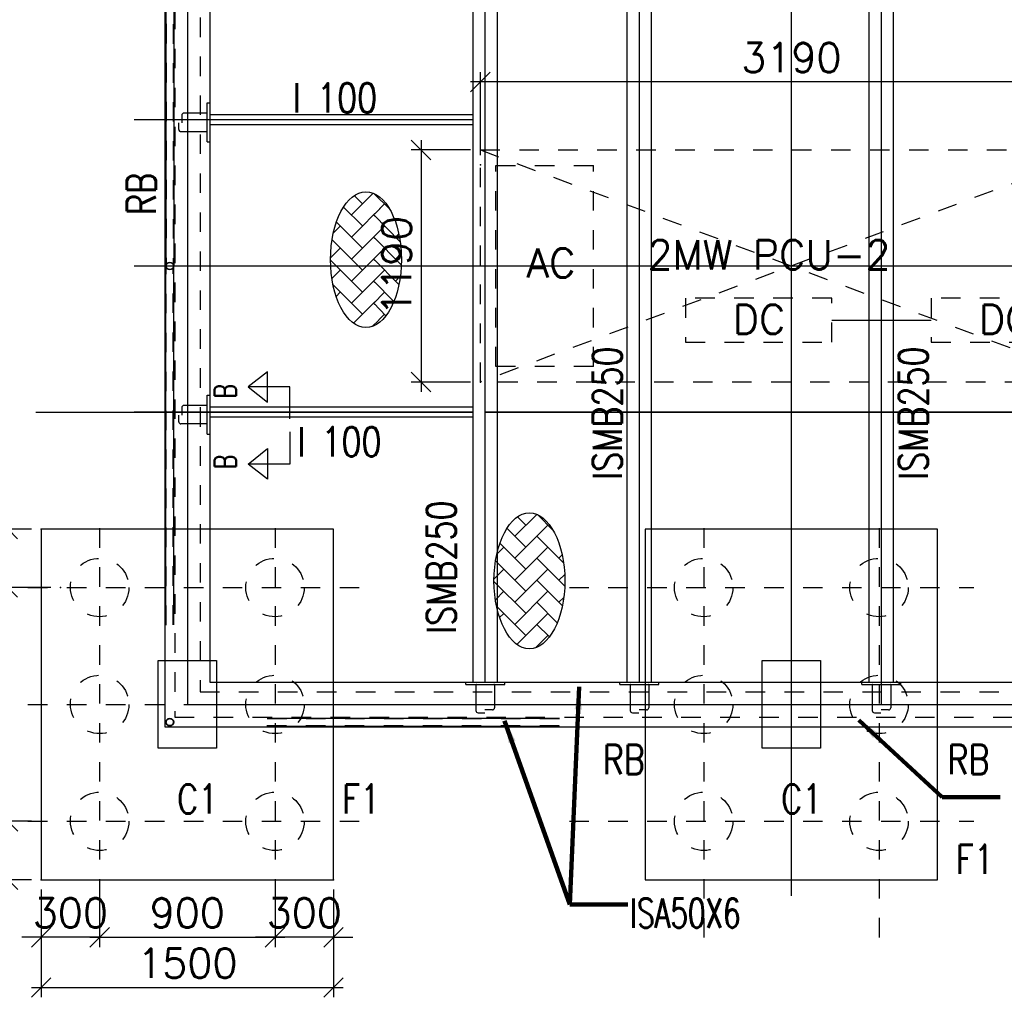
# Model space of a CAD drawing. Header units: inches. Extents: x 727810 to 1461440, y 2714588 to 5435005.
# Tile 88 of 233: x 729492.8 to 729497.85, y 2715583.71 to 2715588.73. Entities that reach past the tile are written whole.
import ezdxf

# ---------------------------------------------------------------- set-up
doc = ezdxf.new("R2010")
doc.units = ezdxf.units.IN
doc.header["$MEASUREMENT"] = 0
doc.linetypes.add('DIVIDEX2', pattern=[2.5, 1, -0.5, 0, -0.5, 0, -0.5])
doc.linetypes.add('HIDDEN', pattern=[0.375, 0.25, -0.125])
doc.layers.add('AM_5', color=3, linetype='Continuous', lineweight=15)
doc.layers.add('AM_8', color=1, linetype='Continuous', lineweight=15)
doc.layers.add('DETAILS', color=7, linetype='Continuous')
doc.layers.add('Inverter Room', color=7, linetype='Continuous')
doc.styles.add('RANJAN', font='romans.shx', dxfattribs={"width": 0.75})
doc.styles.add('ROMANS', font='ROMANS.shx', dxfattribs={"height": 10})
doc.dimstyles.new('DIM-', dxfattribs={"dimscale": 0, "dimtxt": 0.15, "dimasz": 0.15, "dimexe": 0, "dimexo": 0, "dimgap": 0.15, "dimtad": 1, "dimdec": 0, "dimlfac": 1000, "dimzin": 0, "dimdsep": 46, "dimtxsty": 'ROMANS', "dimblk": 'OBLIQUE', "dimcen": 0, "dimclrd": 6, "dimclre": 6, "dimclrt": 3, "dimadec": 0, "dimazin": 0, "dimtfac": 1, "dimtdec": 0, "dimtmove": 2, "dimatfit": 3, "dimfxl": 1, "dimtolj": 1, "dimtzin": 0, "dimarcsym": 2})
doc.dimstyles.new('ROMANS$0', dxfattribs={"dimscale": 100, "dimtxt": 100, "dimasz": 1, "dimexe": 0.5, "dimexo": 0.5, "dimgap": 0.5, "dimtad": 1, "dimdec": 0, "dimrnd": 5, "dimdsep": 46, "dimtxsty": 'ROMANS', "dimblk": 'OBLIQUE', "dimcen": 1, "dimdle": 0.5, "dimclrd": 6, "dimclre": 6, "dimclrt": 3, "dimadec": 0, "dimazin": 0, "dimtfac": 1, "dimtdec": 0, "dimtix": 1, "dimtmove": 0, "dimatfit": 3, "dimldrblk": 'OBLIQUE', "dimfxl": 1, "dimtolj": 1, "dimtzin": 0, "dimarcsym": 0})

# ---------------------------------------------------------------- blocks, each defined once
blk = doc.blocks.new('_Oblique')
at = {"color": 0, "linetype": 'ByBlock', "lineweight": -2}
blk.add_line((-0.5, -0.5), (0.5, 0.5), dxfattribs=at)
blk = doc.blocks.new('*D154')
at = {"layer": 'AM_5', "color": 6, "lineweight": -2, "transparency": 16777216}
for p, q in [((2063800.4, -2293939.9), (2063800.4, -2293513.7)), ((2066992.4, -2293913.2), (2066992.4, -2293513.7)), ((2067042.4, -2293563.7), (2063750.4, -2293563.7))]:
    blk.add_line(p, q, dxfattribs=at)
at = {"layer": 'Inverter Room', "color": 0, "transparency": 16777216}
for p in [(2063800.4, -2293563.7), (2063800.4, -2293989.9), (2066992.4, -2293963.2)]:
    blk.add_point(p, dxfattribs=at)
at = {"layer": 'AM_5', "color": 6, "lineweight": -2, "transparency": 16777216, "xscale": 100, "yscale": 100, "zscale": 100, "rotation": 180}
blk.add_blockref('_Oblique', (2063800.4, -2293563.7), dxfattribs=at)
at = {"layer": 'AM_5', "color": 6, "lineweight": -2, "transparency": 16777216, "xscale": 100, "yscale": 100, "zscale": 100}
blk.add_blockref('_Oblique', (2066992.4, -2293563.7), dxfattribs=at)
at = {"layer": 'AM_5', "color": 3, "transparency": 16777216, "insert": (2065396.4, -2293438.7), "char_height": 150, "attachment_point": 5, "style": 'ROMANS', "bg_fill": 3, "box_fill_scale": 1.25, "bg_fill_color": 256, "bg_fill_true_color": 13158600, "bg_fill_transparency": 0}
blk.add_mtext('\\A1;3190', dxfattribs=at)
blk = doc.blocks.new('*D155')
at = {"layer": 'AM_5', "color": 6, "lineweight": -2, "transparency": 16777216}
for p, q in [((2063495.8, -2293862.8), (2063495.8, -2295153.8)), ((2063750.4, -2293912.8), (2063445.8, -2293912.8)), ((2063750.4, -2295103.8), (2063445.8, -2295103.8))]:
    blk.add_line(p, q, dxfattribs=at)
at = {"layer": 'Inverter Room', "color": 0, "transparency": 16777216}
for p in [(2063800.4, -2293912.8), (2063495.8, -2295103.8), (2063800.4, -2295103.8)]:
    blk.add_point(p, dxfattribs=at)
at = {"layer": 'AM_5', "color": 6, "lineweight": -2, "transparency": 16777216, "xscale": 100, "yscale": 100, "zscale": 100}
for p, rotation in [((2063495.8, -2293912.8), 90), ((2063495.8, -2295103.8), 270)]:
    blk.add_blockref('_Oblique', p, dxfattribs=dict(at, rotation=rotation))
at = {"layer": 'AM_5', "color": 3, "transparency": 16777216, "insert": (2063370.8, -2294508.3), "char_height": 150, "attachment_point": 5, "rotation": 90, "style": 'ROMANS', "bg_fill": 3, "box_fill_scale": 1.25, "bg_fill_color": 256, "bg_fill_true_color": 13158600, "bg_fill_transparency": 0}
blk.add_mtext('\\A1;1190', dxfattribs=at)
blk = doc.blocks.new('*D156')
at = {"layer": 'Inverter Room', "color": 6, "lineweight": -2, "ltscale": 0.5, "transparency": 16777216}
for p, q in [((2061546.4, -2297708.3), (2061546.4, -2298261.5)), ((2063046.4, -2297708.3), (2063046.4, -2298261.5)), ((2061496.4, -2298211.5), (2063096.4, -2298211.5))]:
    blk.add_line(p, q, dxfattribs=at)
at = {"layer": 'Inverter Room', "color": 0, "ltscale": 0.5, "transparency": 16777216}
for p in [(2061546.4, -2297658.3), (2063046.4, -2297658.3), (2063046.4, -2298211.5)]:
    blk.add_point(p, dxfattribs=at)
at = {"layer": 'Inverter Room', "color": 6, "lineweight": -2, "ltscale": 0.5, "transparency": 16777216, "xscale": 100, "yscale": 100, "zscale": 100, "rotation": 180}
blk.add_blockref('_Oblique', (2061546.4, -2298211.5), dxfattribs=at)
at = {"layer": 'Inverter Room', "color": 6, "lineweight": -2, "ltscale": 0.5, "transparency": 16777216, "xscale": 100, "yscale": 100, "zscale": 100}
blk.add_blockref('_Oblique', (2063046.4, -2298211.5), dxfattribs=at)
at = {"layer": 'Inverter Room', "color": 3, "ltscale": 0.5, "transparency": 16777216, "insert": (2062296.4, -2298086.5), "char_height": 150, "attachment_point": 5, "style": 'ROMANS'}
blk.add_mtext('\\A1;1500', dxfattribs=at)
blk = doc.blocks.new('*D157')
at = {"layer": 'DETAILS', "color": 6, "lineweight": -2, "ltscale": 0.5, "transparency": 16777216}
for p, q in [((2061076.1, -2297708.3), (2061076.1, -2295808.3)), ((2061496.4, -2295858.3), (2061026.1, -2295858.3)), ((2061496.4, -2297658.3), (2061026.1, -2297658.3))]:
    blk.add_line(p, q, dxfattribs=at)
at = {"layer": 'Inverter Room', "color": 0, "ltscale": 0.5, "transparency": 16777216}
for p in [(2061076.1, -2295858.3), (2061546.4, -2295858.3), (2061546.4, -2297658.3)]:
    blk.add_point(p, dxfattribs=at)
at = {"layer": 'DETAILS', "color": 6, "lineweight": -2, "ltscale": 0.5, "transparency": 16777216, "xscale": 100, "yscale": 100, "zscale": 100}
for p, rotation in [((2061076.1, -2295858.3), 90), ((2061076.1, -2297658.3), 270)]:
    blk.add_blockref('_Oblique', p, dxfattribs=dict(at, rotation=rotation))
at = {"layer": 'DETAILS', "color": 3, "ltscale": 0.5, "transparency": 16777216, "insert": (2060951.1, -2296758.3), "char_height": 150, "attachment_point": 5, "rotation": 90, "style": 'ROMANS', "bg_fill": 3, "box_fill_scale": 1.25, "bg_fill_color": 256, "bg_fill_true_color": 13158600, "bg_fill_transparency": 0}
blk.add_mtext('\\A1;1800', dxfattribs=at)
blk = doc.blocks.new('*D159')
at = {"layer": 'Inverter Room', "color": 6, "lineweight": -2, "ltscale": 0.5, "transparency": 16777216}
for p, q in [((2061546.4, -2297708.3), (2061546.4, -2298003.4)), ((2061846.4, -2297708.3), (2061846.4, -2298003.4)), ((2061546.4, -2297953.4), (2061446.4, -2297953.4)), ((2061846.4, -2297953.4), (2061546.4, -2297953.4)), ((2061846.4, -2297953.4), (2061946.4, -2297953.4))]:
    blk.add_line(p, q, dxfattribs=at)
at = {"layer": 'Inverter Room', "color": 0, "ltscale": 0.5, "transparency": 16777216}
for p in [(2061546.4, -2297658.3), (2061846.4, -2297658.3), (2061546.4, -2297953.4)]:
    blk.add_point(p, dxfattribs=at)
at = {"layer": 'Inverter Room', "color": 6, "lineweight": -2, "ltscale": 0.5, "transparency": 16777216, "xscale": 100, "yscale": 100, "zscale": 100}
blk.add_blockref('_Oblique', (2061546.4, -2297953.4), dxfattribs=at)
at = {"layer": 'Inverter Room', "color": 6, "lineweight": -2, "ltscale": 0.5, "transparency": 16777216, "xscale": 100, "yscale": 100, "zscale": 100, "rotation": 180}
blk.add_blockref('_Oblique', (2061846.4, -2297953.4), dxfattribs=at)
at = {"layer": 'Inverter Room', "color": 3, "ltscale": 0.5, "transparency": 16777216, "insert": (2061696.4, -2297828.4), "char_height": 150, "attachment_point": 5, "style": 'ROMANS'}
blk.add_mtext('\\A1;300', dxfattribs=at)
blk = doc.blocks.new('*D164')
at = {"layer": 'Inverter Room', "color": 6, "lineweight": -2, "ltscale": 0.5, "transparency": 16777216}
for p, q in [((2061375.3, -2295858.3), (2061375.3, -2295758.3)), ((2061496.4, -2295858.3), (2061325.3, -2295858.3)), ((2061375.3, -2295858.3), (2061375.3, -2296158.3)), ((2061595.2, -2296158.3), (2061325.3, -2296158.3)), ((2061375.3, -2296158.3), (2061375.3, -2296258.3))]:
    blk.add_line(p, q, dxfattribs=at)
at = {"layer": 'Inverter Room', "color": 0, "ltscale": 0.5, "transparency": 16777216}
for p in [(2061546.4, -2295858.3), (2061375.3, -2296158.3), (2061645.2, -2296158.3)]:
    blk.add_point(p, dxfattribs=at)
at = {"layer": 'Inverter Room', "color": 6, "lineweight": -2, "ltscale": 0.5, "transparency": 16777216, "xscale": 100, "yscale": 100, "zscale": 100}
for p, rotation in [((2061375.3, -2295858.3), 270), ((2061375.3, -2296158.3), 90)]:
    blk.add_blockref('_Oblique', p, dxfattribs=dict(at, rotation=rotation))
at = {"layer": 'Inverter Room', "color": 3, "ltscale": 0.5, "transparency": 16777216, "insert": (2061250.3, -2296008.3), "char_height": 150, "attachment_point": 5, "rotation": 90, "style": 'ROMANS'}
blk.add_mtext('\\A1;300', dxfattribs=at)
blk = doc.blocks.new('*D165')
at = {"layer": 'Inverter Room', "color": 6, "lineweight": -2, "ltscale": 0.5, "transparency": 16777216}
for p, q in [((2061375.6, -2297358.3), (2061375.6, -2297258.3)), ((2061496.4, -2297358.3), (2061325.6, -2297358.3)), ((2061375.6, -2297358.3), (2061375.6, -2297658.3)), ((2061496.4, -2297658.3), (2061325.6, -2297658.3)), ((2061375.6, -2297658.3), (2061375.6, -2297758.3))]:
    blk.add_line(p, q, dxfattribs=at)
at = {"layer": 'Inverter Room', "color": 0, "ltscale": 0.5, "transparency": 16777216}
for p in [(2061546.4, -2297358.3), (2061375.6, -2297658.3), (2061546.4, -2297658.3)]:
    blk.add_point(p, dxfattribs=at)
at = {"layer": 'Inverter Room', "color": 6, "lineweight": -2, "ltscale": 0.5, "transparency": 16777216, "xscale": 100, "yscale": 100, "zscale": 100}
for p, rotation in [((2061375.6, -2297358.3), 270), ((2061375.6, -2297658.3), 90)]:
    blk.add_blockref('_Oblique', p, dxfattribs=dict(at, rotation=rotation))
at = {"layer": 'Inverter Room', "color": 3, "ltscale": 0.5, "transparency": 16777216, "insert": (2061250.6, -2297508.3), "char_height": 150, "attachment_point": 5, "rotation": 90, "style": 'ROMANS'}
blk.add_mtext('\\A1;300', dxfattribs=at)
blk = doc.blocks.new('*D152')
at = {"layer": 'AM_5', "color": 6, "lineweight": -2, "transparency": 16777216}
for p, q in [((2061846.4, -2297708.3), (2061846.4, -2298003.4)), ((2062746.4, -2297708.3), (2062746.4, -2298003.4)), ((2061796.4, -2297953.4), (2062796.4, -2297953.4))]:
    blk.add_line(p, q, dxfattribs=at)
at = {"layer": 'Inverter Room', "color": 0, "transparency": 16777216}
for p in [(2061846.4, -2297658.3), (2062746.4, -2297658.3), (2062746.4, -2297953.4)]:
    blk.add_point(p, dxfattribs=at)
at = {"layer": 'AM_5', "color": 6, "lineweight": -2, "transparency": 16777216, "xscale": 100, "yscale": 100, "zscale": 100, "rotation": 180}
blk.add_blockref('_Oblique', (2061846.4, -2297953.4), dxfattribs=at)
at = {"layer": 'AM_5', "color": 6, "lineweight": -2, "transparency": 16777216, "xscale": 100, "yscale": 100, "zscale": 100}
blk.add_blockref('_Oblique', (2062746.4, -2297953.4), dxfattribs=at)
at = {"layer": 'AM_5', "color": 3, "transparency": 16777216, "insert": (2062296.4, -2297828.4), "char_height": 150, "attachment_point": 5, "style": 'ROMANS', "bg_fill": 3, "box_fill_scale": 1.25, "bg_fill_color": 256, "bg_fill_true_color": 13158600, "bg_fill_transparency": 0}
blk.add_mtext('\\A1;900', dxfattribs=at)
blk = doc.blocks.new('*D153')
at = {"layer": 'Inverter Room', "color": 6, "lineweight": -2, "ltscale": 0.5, "transparency": 16777216}
for p, q in [((2062746.4, -2297708.3), (2062746.4, -2298003.4)), ((2063046.4, -2297708.3), (2063046.4, -2298003.4)), ((2062746.4, -2297953.4), (2062646.4, -2297953.4)), ((2063046.4, -2297953.4), (2062746.4, -2297953.4)), ((2063046.4, -2297953.4), (2063146.4, -2297953.4))]:
    blk.add_line(p, q, dxfattribs=at)
at = {"layer": 'Inverter Room', "color": 0, "ltscale": 0.5, "transparency": 16777216}
for p in [(2062746.4, -2297658.3), (2063046.4, -2297658.3), (2062746.4, -2297953.4)]:
    blk.add_point(p, dxfattribs=at)
at = {"layer": 'Inverter Room', "color": 6, "lineweight": -2, "ltscale": 0.5, "transparency": 16777216, "xscale": 100, "yscale": 100, "zscale": 100}
blk.add_blockref('_Oblique', (2062746.4, -2297953.4), dxfattribs=at)
at = {"layer": 'Inverter Room', "color": 6, "lineweight": -2, "ltscale": 0.5, "transparency": 16777216, "xscale": 100, "yscale": 100, "zscale": 100, "rotation": 180}
blk.add_blockref('_Oblique', (2063046.4, -2297953.4), dxfattribs=at)
at = {"layer": 'Inverter Room', "color": 3, "ltscale": 0.5, "transparency": 16777216, "insert": (2062896.4, -2297828.4), "char_height": 150, "attachment_point": 5, "style": 'ROMANS'}
blk.add_mtext('\\A1;300', dxfattribs=at)
blk = doc.blocks.new('PCU')
at = {"layer": 'Inverter Room', "color": 8, "linetype": 'HIDDEN', "ltscale": 2}
for p, q in [((2065327.3, -2330786.5), (2062135.4, -2331977.5)), ((2062135.4, -2330786.5), (2065327.3, -2331977.5)), ((2062215.4, -2331897.5), (2062215.4, -2330866.5)), ((2062715.4, -2331897.5), (2062715.4, -2330866.5))]:
    blk.add_line(p, q, dxfattribs=at)
for points in [[(2065327.3, -2331977.5), (2062135.4, -2331977.5), (2062135.4, -2330786.5), (2065327.3, -2330786.5)], [(2063188.4, -2331772.5), (2063938.4, -2331772.5), (2063938.4, -2331547.5), (2063188.4, -2331547.5)], [(2064449.4, -2331772.5), (2065199.4, -2331772.5), (2065199.4, -2331547.5), (2064449.4, -2331547.5)]]:
    blk.add_lwpolyline(points, close=True, dxfattribs=at)
blk.add_lwpolyline([(2062715.4, -2331897.5), (2062215.4, -2331897.5), (2062215.4, -2330866.5), (2062715.4, -2330866.5)], dxfattribs=at)
at = {"layer": 'Inverter Room', "color": 3, "linetype": 'Continuous', "char_height": 150, "width": 3262.433, "attachment_point": 1, "style": 'ROMANS'}
for s, insert in [('AC', (2062372.6, -2331291.5)), ('2MW PCU-2', (2062993.4, -2331249.2)), ('DC', (2063430.7, -2331580.6)), ('DC', (2064693.4, -2331580.6))]:
    blk.add_mtext(s, dxfattribs=dict(at, insert=insert))
blk = doc.blocks.new('*D169')
at = {"layer": 'AM_5', "color": 6, "lineweight": -2, "transparency": 16777216}
for p, q in [((2065858.9, -2293862.8), (2065858.9, -2291580.7)), ((2066967.4, -2294027.7), (2066967.4, -2291580.7)), ((2065808.9, -2291630.7), (2067017.4, -2291630.7))]:
    blk.add_line(p, q, dxfattribs=at)
at = {"layer": 'Inverter Room', "color": 0, "transparency": 16777216}
for p in [(2066967.4, -2291630.7), (2065858.9, -2293912.8), (2066967.4, -2294077.7)]:
    blk.add_point(p, dxfattribs=at)
at = {"layer": 'AM_5', "color": 6, "lineweight": -2, "transparency": 16777216, "xscale": 100, "yscale": 100, "zscale": 100, "rotation": 180}
blk.add_blockref('_Oblique', (2065858.9, -2291630.7), dxfattribs=at)
at = {"layer": 'AM_5', "color": 6, "lineweight": -2, "transparency": 16777216, "xscale": 100, "yscale": 100, "zscale": 100}
blk.add_blockref('_Oblique', (2066967.4, -2291630.7), dxfattribs=at)
at = {"layer": 'AM_5', "color": 3, "transparency": 16777216, "insert": (2066413.1, -2291505.7), "char_height": 150, "attachment_point": 5, "style": 'ROMANS', "bg_fill": 3, "box_fill_scale": 1.25, "bg_fill_color": 256, "bg_fill_true_color": 13158600, "bg_fill_transparency": 0}
blk.add_mtext('\\A1;1110', dxfattribs=at)
blk = doc.blocks.new('GHJKLK')
at = {"layer": 'AM_8', "ltscale": 0.5}
h = blk.add_hatch(dxfattribs=at)
h.set_pattern_fill('AR-HBONE', color=256, scale=20, style=0)
h.set_pattern_definition([(45, (89688.916, 66822.575), (9e-15, 113.137085), [240, -80]), (135, (89745.484, 66879.14), (9e-15, 113.137085), [240, -80])])
edge = h.paths.add_edge_path()
edge.add_ellipse((2064052.1, -2296124.1), major_axis=(0, 348.6), ratio=0.521978, start_angle=191.4592, end_angle=459.2911)
edge.add_ellipse((2064052.1, -2296124.1), major_axis=(0, 348.6), ratio=0.521978, start_angle=99.2911, end_angle=191.4592)
at = {"layer": 'DETAILS', "ltscale": 0.5}
for p, q in [((2062186.3, -2292667.4), (2062186.3, -2294507.8)), ((2062226.3, -2292667.4), (2062226.3, -2294507.8)), ((2062186.3, -2296349.2), (2062186.3, -2294508.8)), ((2062226.3, -2296349.2), (2062226.3, -2294508.8)), ((2065603.4, -2294786.3), (2066114.4, -2294786.3)), ((2062706.3, -2296829.2), (2064206.3, -2296829.2)), ((2062706.3, -2296869.2), (2064206.3, -2296869.2))]:
    blk.add_line(p, q, dxfattribs=at)
at = {"layer": 'DETAILS', "linetype": 'DIVIDEX2', "ltscale": 0.5}
for p, q in [((2061846.4, -2295854.4), (2061846.4, -2298040.7)), ((2062746.4, -2295854.4), (2062746.4, -2298040.7)), ((2064946.4, -2295854.4), (2064946.4, -2297956.4)), ((2065846.4, -2295854.4), (2065846.4, -2297956.4)), ((2064256.9, -2296158.3), (2066332.9, -2296158.3)), ((2064256.9, -2296758.3), (2066332.9, -2296758.3)), ((2064256.9, -2297358.3), (2066332.9, -2297358.3))]:
    blk.add_line(p, q, dxfattribs=at)
at = {"layer": 'DETAILS', "ltscale": 0.5}
for centre in [(2062206.3, -2294508.3), (2062206.3, -2296849.2)]:
    blk.add_circle(centre, 20, dxfattribs=at)
blk.add_ellipse((2064052.1, -2296124.1), major_axis=(0, 348.6), ratio=0.521978, dxfattribs=at)
at = {"layer": 'Inverter Room', "color": 8, "linetype": 'HIDDEN', "ltscale": 2}
for p, q in [((2062188.4, -2292665.7), (2062188.4, -2294498.9)), ((2062224.3, -2292667.4), (2062224.3, -2294499)), ((2062188.4, -2296350.8), (2062188.4, -2294517.6)), ((2062224.3, -2296349.2), (2062224.3, -2294517.5)), ((2062704.7, -2296867.1), (2064208, -2296867.1)), ((2062706.3, -2296831.2), (2064206.3, -2296831.2))]:
    blk.add_line(p, q, dxfattribs=at)
at = {"layer": 'Inverter Room', "color": 4, "ltscale": 0.5}
for p, q in [((2062398.9, -2293671.1), (2062410.9, -2293671.1)), ((2062398.9, -2293871.1), (2062410.9, -2293871.1)), ((2062398.9, -2295171.1), (2062410.9, -2295171.1)), ((2063762.9, -2295233.3), (2062411.4, -2295233.3)), ((2063762.9, -2295283.3), (2062411.4, -2295283.3)), ((2062398.9, -2295371.1), (2062410.9, -2295371.1)), ((2063725.4, -2296655.3), (2063725.4, -2296643.3)), ((2063925.4, -2296655.3), (2063925.4, -2296643.3)), ((2064516.9, -2296655.3), (2064516.9, -2296643.3)), ((2064716.9, -2296655.3), (2064716.9, -2296643.3)), ((2065758.9, -2296655.3), (2065758.9, -2296643.3)), ((2065958.9, -2296655.3), (2065958.9, -2296643.3))]:
    blk.add_line(p, q, dxfattribs=at)
at = {"layer": 'Inverter Room', "color": 2}
for p, q in [((2062267.6, -2293734.7), (2062267.6, -2293773.3)), ((2062395.9, -2293723.4), (2062278.9, -2293723.4)), ((2062398.9, -2293815.9), (2062398.9, -2293726.4)), ((2062252.6, -2293807.6), (2062252.6, -2293773.8)), ((2062395.9, -2293818.9), (2062263.8, -2293818.9)), ((2062267.6, -2295234.7), (2062267.6, -2295273.3)), ((2062395.9, -2295223.4), (2062278.9, -2295223.4)), ((2062398.9, -2295315.9), (2062398.9, -2295226.4)), ((2062252.6, -2295307.6), (2062252.6, -2295273.8)), ((2062395.9, -2295318.9), (2062263.8, -2295318.9)), ((2063777.7, -2296658.3), (2063777.7, -2296790.3)), ((2063780.7, -2296655.3), (2063870.1, -2296655.3)), ((2063873.1, -2296658.3), (2063873.1, -2296775.3)), ((2064569.2, -2296658.3), (2064569.2, -2296790.3)), ((2064572.2, -2296655.3), (2064661.6, -2296655.3)), ((2064664.6, -2296658.3), (2064664.6, -2296775.3)), ((2065811.2, -2296658.3), (2065811.2, -2296790.3)), ((2065814.2, -2296655.3), (2065903.6, -2296655.3)), ((2065906.6, -2296658.3), (2065906.6, -2296775.3)), ((2063788.9, -2296801.6), (2063822.8, -2296801.6)), ((2063861.9, -2296786.5), (2063823.3, -2296786.5)), ((2064580.4, -2296801.6), (2064614.3, -2296801.6)), ((2064653.4, -2296786.5), (2064614.8, -2296786.5)), ((2065822.4, -2296801.6), (2065856.3, -2296801.6)), ((2065895.4, -2296786.5), (2065856.8, -2296786.5))]:
    blk.add_line(p, q, dxfattribs=at)
at = {"layer": 'Inverter Room', "ltscale": 2}
for p, q in [((2061518.7, -2295258.3), (2063762.9, -2295258.3)), ((2063762.9, -2295258.3), (2062024.3, -2295258.3)), ((2063762.9, -2295258.3), (2062024.3, -2295258.3)), ((2069274, -2295258.3), (2063825.4, -2295258.3)), ((2063825.4, -2295258.3), (2068768.4, -2295258.3))]:
    blk.add_line(p, q, dxfattribs=at)
at = {"layer": 'Inverter Room', "color": 4, "ltscale": 0.5}
for points in [[(2062398.9, -2293871.1), (2062398.9, -2293671.1)], [(2062398.9, -2295371.1), (2062398.9, -2295171.1)], [(2062446.4, -2296643.3), (2068496.4, -2296643.3)], [(2063725.4, -2296655.3), (2063925.4, -2296655.3)], [(2064516.9, -2296655.3), (2064716.9, -2296655.3)], [(2065758.9, -2296655.3), (2065958.9, -2296655.3)]]:
    blk.add_lwpolyline(points, dxfattribs=at)
at = {"layer": 'Inverter Room', "color": 4, "linetype": 'Continuous'}
for points in [[(2062822.1, -2295293.2), (2062822.1, -2295128.2), (2062608.1, -2295128.2), (2062708.5, -2295207.4), (2062708.5, -2295051.5), (2062608.1, -2295128.2)], [(2062822.1, -2295359.8), (2062822.1, -2295524.8), (2062608.1, -2295524.8), (2062708.5, -2295445.6), (2062708.5, -2295601.5), (2062608.1, -2295524.8)]]:
    blk.add_lwpolyline(points, dxfattribs=at)
at = {"layer": 'Inverter Room', "color": 4, "ltscale": 0.5}
blk.add_lwpolyline([(2066146.4, -2295858.3), (2064646.4, -2295858.3), (2064646.4, -2297658.3), (2066146.4, -2297658.3)], close=True, dxfattribs=at)
at = {"layer": 'Inverter Room', "ltscale": 3}
for points in [[(2062446.4, -2296983.3), (2062146.4, -2296983.3), (2062146.4, -2296533.3), (2062446.4, -2296533.3)], [(2065546.4, -2296983.3), (2065246.4, -2296983.3), (2065246.4, -2296533.3), (2065546.4, -2296533.3)]]:
    blk.add_lwpolyline(points, close=True, dxfattribs=at)
at = {"layer": 'Inverter Room', "color": 8, "linetype": 'HIDDEN', "ltscale": 2}
for centre, radius in [((2062206.3, -2294508.3), 18), ((2061846.4, -2296158.3), 150), ((2062746.4, -2296158.3), 150), ((2064946.4, -2296158.3), 150), ((2065846.4, -2296158.3), 150), ((2061846.4, -2296758.3), 150), ((2062746.4, -2296758.3), 150), ((2064946.4, -2296758.3), 150), ((2065846.4, -2296758.3), 150), ((2062206.3, -2296849.2), 18), ((2061846.4, -2297358.3), 150), ((2062746.4, -2297358.3), 150), ((2064946.4, -2297358.3), 150), ((2065846.4, -2297358.3), 150)]:
    blk.add_circle(centre, radius, dxfattribs=at)
at = {"layer": 'Inverter Room', "color": 2}
for centre, radius, start, end in [((2062278.9, -2293734.7), 11.2, 90, 180), ((2062395.9, -2293726.4), 3, 0, 90), ((2062263.8, -2293807.6), 11.2, 180, 270), ((2062395.9, -2293815.9), 3, 270, 0), ((2062278.9, -2295234.7), 11.2, 90, 180), ((2062395.9, -2295226.4), 3, 0, 90), ((2062263.8, -2295307.6), 11.2, 180, 270), ((2062395.9, -2295315.9), 3, 270, 0), ((2063780.7, -2296658.3), 3, 90, 180), ((2063870.1, -2296658.3), 3, 0, 90), ((2064572.2, -2296658.3), 3, 90, 180), ((2064661.6, -2296658.3), 3, 0, 90), ((2065814.2, -2296658.3), 3, 90, 180), ((2065903.6, -2296658.3), 3, 0, 90), ((2063788.9, -2296790.3), 11.2, 180, 270), ((2063861.9, -2296775.3), 11.2, 270, 0), ((2064580.4, -2296790.3), 11.2, 180, 270), ((2064653.4, -2296775.3), 11.2, 270, 0), ((2065822.4, -2296790.3), 11.2, 180, 270), ((2065895.4, -2296775.3), 11.2, 270, 0)]:
    blk.add_arc(centre, radius, start, end, dxfattribs=at)
at = {"layer": 'DETAILS', "color": 3, "style": 'ROMANS', "width": 0.8}
for s, p in [('I 100', (2062838.2, -2293720.1)), ('I 100', (2062861.6, -2295485.1)), ('RB', (2064428.2, -2297115.9)), ('RB', (2066197.3, -2297115.9))]:
    blk.add_text(s, height=150, dxfattribs=at).set_placement(p)
for s, p in [('RB', (2062135.5, -2294246.6)), ('ISMB250', (2064526.7, -2295605.4)), ('ISMB250', (2066097.6, -2295605.4)), ('ISMB250', (2063675.1, -2296395.9))]:
    blk.add_text(s, height=150, rotation=90, dxfattribs=at).set_placement(p)
at = {"layer": 'Inverter Room', "color": 2, "linetype": 'Continuous', "ltscale": 0.6, "style": 'RANJAN', "width": 0.75}
for p in [(2062547.5, -2295189.3), (2062547.5, -2295552.1)]:
    blk.add_text('B', height=112.5, rotation=90, dxfattribs=at).set_placement(p)
at = {"layer": 'Inverter Room', "color": 3, "linetype": 'Continuous', "style": 'ROMANS', "width": 0.8}
for s, p in [('C1', (2062243.9, -2297318.6)), ('F1', (2063090.9, -2297318.6)), ('C1', (2065343.9, -2297318.6)), ('F1', (2066240.1, -2297628.4))]:
    blk.add_text(s, height=150, dxfattribs=at).set_placement(p)
at = {"layer": 'Inverter Room', "color": 3, "style": 'ROMANS', "width": 0.7}
blk.add_text('ISA50X6', height=150, dxfattribs=at).set_placement((2064568.9, -2297904.2))
at = {"layer": 'AM_5'}
dim = blk.add_linear_dim(base=(2063800.4, -2293563.7), p1=(2066992.4, -2293963.2), p2=(2063800.4, -2293989.9), dimstyle='ROMANS$0', override={"dimtxt": 150, "dimtfill": 1, "dimarcsym": 1}, dxfattribs=at)
dim.commit()
dim.dimension.update_dxf_attribs({"geometry": '*D154', "text_midpoint": (2065396.4, -2293563.7), "dimtype": 128})
at = {"layer": 'Inverter Room', "ltscale": 0.5}
dim = blk.add_linear_dim(base=(2063046.4, -2298211.5), p1=(2061546.4, -2297658.3), p2=(2063046.4, -2297658.3), dimstyle='ROMANS$0', override={"dimtxt": 150, "dimfxl": 0.75, "dimarcsym": 1}, dxfattribs=at)
dim.commit()
dim.dimension.update_dxf_attribs({"geometry": '*D156', "text_midpoint": (2062296.4, -2298086.5)})
at = {"layer": 'Inverter Room'}
for points in [[(2064307.5, -2296668.8), (2064259.9, -2297784.5)], [(2063924.8, -2296842.6), (2064259.9, -2297784.5), (2064557.8, -2297784.5)], [(2065743.5, -2296839.4), (2066170.8, -2297234.6), (2066468.7, -2297234.6)]]:
    blk.add_leader(points, dimstyle='DIM-', override={"dimscale": 50, "dimtxt": 2.5, "dimasz": 2.3, "dimexe": 1, "dimexo": 1, "dimgap": 0.5, "dimtad": 0, "dimdle": 1, "dimlwd": 65535, "dimlwe": 65535}, dxfattribs=at)
at = {"layer": 'Inverter Room', "ltscale": 2}
for p, q in [((2065396.4, -2297740.7), (2065396.4, -2291125.6)), ((2064616.9, -2296643.3), (2064616.9, -2292258.3)), ((2063762.9, -2293758.3), (2062024.3, -2293758.3))]:
    blk.add_line(p, q, dxfattribs=at)
at = {"layer": 'Inverter Room', "color": 4, "ltscale": 0.5}
for p, q in [((2063887.9, -2296643.3), (2063887.9, -2292373.3)), ((2064554.4, -2296643.3), (2064554.4, -2292373.3)), ((2064679.4, -2296643.3), (2064679.4, -2292373.3)), ((2063762.9, -2293733.3), (2062411.4, -2293733.3)), ((2063762.9, -2293783.3), (2062411.4, -2293783.3))]:
    blk.add_line(p, q, dxfattribs=at)
at = {"layer": 'AM_5'}
dim = blk.add_linear_dim(base=(2063495.8, -2295103.8), p1=(2063800.4, -2293912.8), p2=(2063800.4, -2295103.8), angle=90, dimstyle='ROMANS$0', override={"dimtxt": 150, "dimtfill": 1, "dimarcsym": 1}, dxfattribs=at)
dim.commit()
dim.dimension.update_dxf_attribs({"geometry": '*D155', "text_midpoint": (2063370.8, -2294508.3)})
at = {"layer": 'DETAILS', "ltscale": 0.5}
dim = blk.add_linear_dim(base=(2061076.1, -2295858.3), p1=(2061546.4, -2297658.3), p2=(2061546.4, -2295858.3), angle=90, dimstyle='ROMANS$0', override={"dimtxt": 150, "dimtfill": 1, "dimarcsym": 1}, dxfattribs=at)
dim.commit()
dim.dimension.update_dxf_attribs({"geometry": '*D157', "text_midpoint": (2060951.1, -2296758.3)})
at = {"layer": 'AM_8', "ltscale": 0.5}
h = blk.add_hatch(dxfattribs=at)
h.set_pattern_fill('AR-HBONE', color=256, scale=20, style=0)
h.set_pattern_definition([(45, (88849.89, 68471.07), (9e-15, 113.137085), [240, -80]), (135, (88906.46, 68527.64), (9e-15, 113.137085), [240, -80])])
edge = h.paths.add_edge_path()
edge.add_ellipse((2063213, -2294475.6), major_axis=(0, 348.6), ratio=0.521978, start_angle=191.4592, end_angle=459.2911)
edge.add_ellipse((2063213, -2294475.6), major_axis=(0, 348.6), ratio=0.521978, start_angle=99.2911, end_angle=191.4592)
at = {"layer": 'DETAILS', "linetype": 'DIVIDEX2', "ltscale": 0.5}
for p, q in [((2061278.5, -2296158.3), (2063232.9, -2296158.3)), ((2061278.5, -2296758.3), (2063232.9, -2296758.3)), ((2061278.5, -2297358.3), (2063232.9, -2297358.3))]:
    blk.add_line(p, q, dxfattribs=at)
at = {"layer": 'DETAILS', "ltscale": 0.5}
blk.add_ellipse((2063213, -2294475.6), major_axis=(0, 348.6), ratio=0.521978, dxfattribs=at)
at = {"layer": 'Inverter Room', "ltscale": 2}
for p, q in [((2063825.4, -2296643.3), (2063825.4, -2292258.3)), ((2069274, -2294508.3), (2062024.3, -2294508.3))]:
    blk.add_line(p, q, dxfattribs=at)
at = {"layer": 'Inverter Room', "color": 4, "ltscale": 0.5}
blk.add_line((2063762.9, -2296643.3), (2063762.9, -2292373.3), dxfattribs=at)
for points in [[(2062181.4, -2296873.3), (2068611.4, -2296873.3), (2068611.4, -2292143.3), (2062181.4, -2292143.3)], [(2062411.4, -2296643.3), (2068381.4, -2296643.3), (2068381.4, -2292373.3), (2062411.4, -2292373.3)], [(2063046.4, -2295858.3), (2061546.4, -2295858.3), (2061546.4, -2297658.3), (2063046.4, -2297658.3)]]:
    blk.add_lwpolyline(points, close=True, dxfattribs=at)
at = {"layer": 'Inverter Room', "color": 8, "linetype": 'HIDDEN', "ltscale": 2}
blk.add_lwpolyline([(2062231.4, -2296823.3), (2068561.4, -2296823.3), (2068561.4, -2292193.3), (2062231.4, -2292193.3)], close=True, dxfattribs=at)
at = {"layer": 'Inverter Room', "ltscale": 2}
blk.add_lwpolyline([(2062296.4, -2296758.3), (2068496.4, -2296758.3), (2068496.4, -2292258.3), (2062296.4, -2292258.3)], close=True, dxfattribs=at)
at = {"layer": 'Inverter Room', "color": 8, "linetype": 'HIDDEN', "ltscale": 2}
blk.add_lwpolyline([(2062361.4, -2293233.3), (2062361.4, -2296693.3), (2068431.4, -2296693.3), (2068431.4, -2292323.3), (2062361.4, -2292323.3), (2062361.4, -2293158.3)], dxfattribs=at)
at = {"layer": 'DETAILS'}
blk.add_blockref('PCU', (1665, 36873.7), dxfattribs=at)
at = {"layer": 'Inverter Room', "ltscale": 0.5}
for base, p1, p2, picture, middle in [((2061375.3, -2296158.3), (2061546.4, -2295858.3), (2061645.2, -2296158.3), '*D164', (2061250.3, -2296008.3)), ((2061375.6, -2297658.3), (2061546.4, -2297358.3), (2061546.4, -2297658.3), '*D165', (2061250.6, -2297508.3))]:
    dim = blk.add_linear_dim(base=base, p1=p1, p2=p2, angle=90, dimstyle='ROMANS$0', override={"dimtxt": 150, "dimfxl": 0.75, "dimarcsym": 1}, dxfattribs=at)
    dim.commit()
    dim.dimension.update_dxf_attribs({"geometry": picture, "text_midpoint": middle})
dim = blk.add_linear_dim(base=(2061546.4, -2297953.4), p1=(2061846.4, -2297658.3), p2=(2061546.4, -2297658.3), dimstyle='ROMANS$0', override={"dimtxt": 150, "dimfxl": 0.75, "dimarcsym": 1}, dxfattribs=at)
dim.commit()
dim.dimension.update_dxf_attribs({"geometry": '*D159', "text_midpoint": (2061696.4, -2297828.4)})
at = {"layer": 'AM_5'}
for base, p1, p2, picture, middle in [((2066967.3782, -2291630.6613), (2065858.888, -2293912.7654), (2066967.3782, -2294077.694), '*D169', (2066413.1331, -2291505.6613)), ((2062746.4, -2297953.4), (2061846.4, -2297658.3), (2062746.4, -2297658.3), '*D152', (2062296.4, -2297828.4))]:
    dim = blk.add_linear_dim(base=base, p1=p1, p2=p2, dimstyle='ROMANS$0', override={"dimtxt": 150, "dimpost": '', "dimtfill": 1, "dimarcsym": 1}, dxfattribs=at)
    dim.commit()
    dim.dimension.update_dxf_attribs({"geometry": picture, "text_midpoint": middle})
at = {"layer": 'Inverter Room', "color": 4, "ltscale": 0.5}
for p, q in [((2065796.4, -2296643.3), (2065796.4, -2292373.3)), ((2065921.4, -2296643.3), (2065921.4, -2292373.3))]:
    blk.add_line(p, q, dxfattribs=at)
at = {"layer": 'Inverter Room', "ltscale": 2}
blk.add_line((2065858.9, -2296758.3), (2065858.9, -2292758.3), dxfattribs=at)
at = {"layer": 'Inverter Room', "ltscale": 0.5}
dim = blk.add_linear_dim(base=(2062746.4, -2297953.4), p1=(2063046.4, -2297658.3), p2=(2062746.4, -2297658.3), dimstyle='ROMANS$0', override={"dimtxt": 150, "dimfxl": 0.75, "dimarcsym": 1}, dxfattribs=at)
dim.commit()
dim.dimension.update_dxf_attribs({"geometry": '*D153', "text_midpoint": (2062896.4, -2297828.4)})

msp = doc.modelspace()

# ---------------------------------------------------------------- block references
at = {"layer": 'DETAILS', "xscale": 0.001, "yscale": 0.001, "zscale": 0.001}
msp.add_blockref('GHJKLK', (727431.35998, 2717881.97323), dxfattribs=at)

doc.saveas('drawing.dxf')
